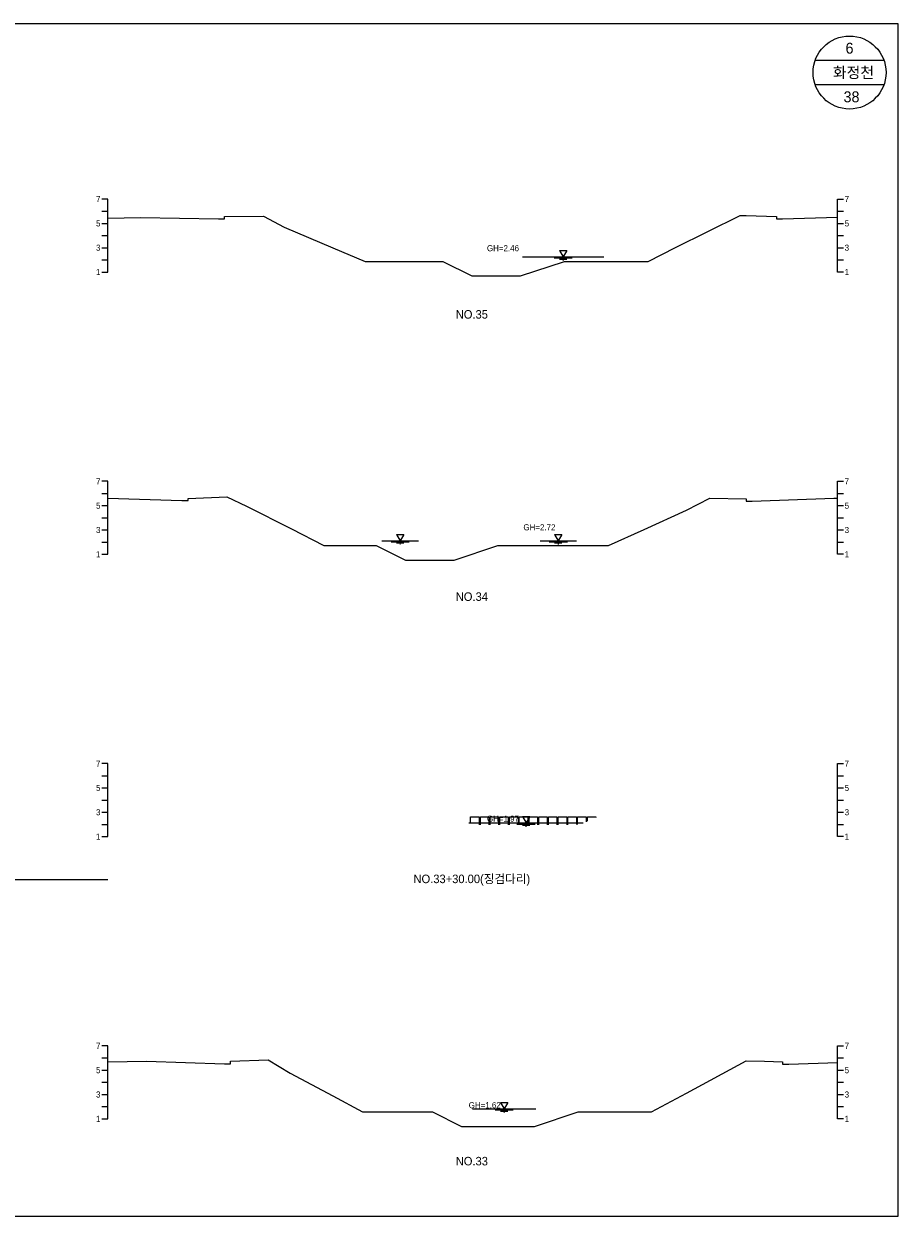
# Model space of a CAD drawing. Header units: metres. Extents: x 14522 to 15395, y -153 to 498.
# Tile 4 of 38: x 14738 to 14810, y -15 to 83. Entities that reach past the tile are written whole.
import ezdxf
from ezdxf.enums import TextEntityAlignment as Align

# ---------------------------------------------------------------- set-up
doc = ezdxf.new("R2010")
doc.units = ezdxf.units.M
for name, color, linetype in [('BOX', 5, 'CONTINUOUS'), ('DT2', 7, 'CONTINUOUS'), ('기본계획용', 33, 'CONTINUOUS')]:
    doc.layers.add(name, color=color, linetype=linetype)
for name, color, linetype, lineweight in [('DT1', 3, 'CONTINUOUS', 0), ('LT1', 4, 'CONTINUOUS', 0), ('ST1', 7, 'CONTINUOUS', 0)]:
    doc.layers.add(name, color=color, linetype=linetype, lineweight=lineweight)
doc.styles.get("Standard").update_dxf_attribs({"font": 'Gulim.ttf'})

# ---------------------------------------------------------------- blocks, each defined once
blk = doc.blocks.new('SWL')
at = {"layer": 'LT1'}
for p, q in [((-15, 0), (15, 0)), ((-3, 5.2), (3, 5.2)), ((-3, 5.2), (0, 0)), ((3, 5.2), (0, 0)), ((-7.5, -0.9), (7.5, -0.9)), ((-3, -1.8), (3, -1.8)), ((-0.38, -2.7), (0.38, -2.7))]:
    blk.add_line(p, q, dxfattribs=at)

msp = doc.modelspace()

# ---------------------------------------------------------------- linework, layer by layer
at = {"layer": 'BOX'}
for p, q in [((14808.828, 80), (14803.172, 80)), ((14808.828, 78), (14803.172, 78))]:
    msp.add_line(p, q, dxfattribs=at)
msp.add_lwpolyline([(14670, -15), (14810, -15), (14810, 83), (14670, 83)], close=True, dxfattribs=at)
msp.add_circle((14806, 79), 3, dxfattribs=at)
at = {"layer": 'DT1'}
for p, q in [((14779.1, 63.85), (14785.8, 63.85)), ((14768.4, 40.52), (14769.7, 40.52)), ((14781, 40.52), (14783.1, 40.52)), ((14774.7, 17.32), (14784.1, 17.32)), ((14775, -6.18), (14780.2, -6.18))]:
    msp.add_line(p, q, dxfattribs=at)
for points in [[(14774.842, 17.293), (14774.842, 17.82), (14775.542, 17.82), (14775.542, 17.17)], [(14775.642, 17.17), (14775.642, 17.82), (14776.342, 17.82), (14776.342, 17.17)], [(14776.442, 17.17), (14776.442, 17.82), (14777.142, 17.82), (14777.142, 17.17)], [(14777.242, 17.17), (14777.242, 17.82), (14777.942, 17.82), (14777.942, 17.17)], [(14778.042, 17.17), (14778.042, 17.82), (14778.742, 17.82), (14778.742, 17.17)], [(14778.842, 17.17), (14778.842, 17.82), (14779.542, 17.82), (14779.542, 17.17)], [(14779.642, 17.17), (14779.642, 17.82), (14780.342, 17.82), (14780.342, 17.17)], [(14780.442, 17.17), (14780.442, 17.82), (14781.142, 17.82), (14781.142, 17.17)], [(14781.242, 17.17), (14781.242, 17.82), (14781.942, 17.82), (14781.942, 17.17)], [(14782.042, 17.17), (14782.042, 17.82), (14782.742, 17.82), (14782.742, 17.17)], [(14782.842, 17.17), (14782.842, 17.82), (14783.542, 17.82), (14783.542, 17.18)], [(14783.642, 17.205), (14783.642, 17.82), (14784.342, 17.82), (14784.342, 17.424)], [(14784.442, 17.468), (14784.442, 17.82), (14785.142, 17.82), (14785.142, 17.77)]]:
    msp.add_lwpolyline(points, dxfattribs=at)
at = {"layer": 'ST1'}
for p, q in [((14745, 68.6), (14744.5, 68.6)), ((14745, 62.6), (14745, 68.6)), ((14805, 62.6), (14805, 68.6)), ((14805, 68.6), (14805.5, 68.6)), ((14744.5, 67.6), (14745, 67.6)), ((14805, 67.6), (14805.5, 67.6)), ((14744.5, 66.6), (14745, 66.6)), ((14805, 66.6), (14805.5, 66.6)), ((14744.5, 65.6), (14745, 65.6)), ((14805, 65.6), (14805.5, 65.6)), ((14744.5, 64.6), (14745, 64.6)), ((14805, 64.6), (14805.5, 64.6)), ((14744.5, 63.6), (14745, 63.6)), ((14805, 63.6), (14805.5, 63.6)), ((14744.5, 62.6), (14745, 62.6)), ((14805.5, 62.6), (14805, 62.6)), ((14745, 45.4), (14744.5, 45.4)), ((14745, 39.4), (14745, 45.4)), ((14805, 39.4), (14805, 45.4)), ((14805, 45.4), (14805.5, 45.4)), ((14744.5, 44.4), (14745, 44.4)), ((14805, 44.4), (14805.5, 44.4)), ((14744.5, 43.4), (14745, 43.4)), ((14805, 43.4), (14805.5, 43.4)), ((14744.5, 42.4), (14745, 42.4)), ((14805, 42.4), (14805.5, 42.4)), ((14744.5, 41.4), (14745, 41.4)), ((14805, 41.4), (14805.5, 41.4)), ((14744.5, 40.4), (14745, 40.4)), ((14805, 40.4), (14805.5, 40.4)), ((14744.5, 39.4), (14745, 39.4)), ((14805.5, 39.4), (14805, 39.4)), ((14745, 22.2), (14744.5, 22.2)), ((14745, 16.2), (14745, 22.2)), ((14805, 16.2), (14805, 22.2)), ((14805, 22.2), (14805.5, 22.2)), ((14744.5, 21.2), (14745, 21.2)), ((14805, 21.2), (14805.5, 21.2)), ((14744.5, 20.2), (14745, 20.2)), ((14805, 20.2), (14805.5, 20.2)), ((14744.5, 19.2), (14745, 19.2)), ((14805, 19.2), (14805.5, 19.2)), ((14744.5, 18.2), (14745, 18.2)), ((14805, 18.2), (14805.5, 18.2)), ((14744.5, 17.2), (14745, 17.2)), ((14805, 17.2), (14805.5, 17.2)), ((14744.5, 16.2), (14745, 16.2)), ((14805.5, 16.2), (14805, 16.2)), ((14745, -1), (14744.5, -1)), ((14745, -7), (14745, -1)), ((14805, -7), (14805, -1)), ((14805, -1), (14805.5, -1)), ((14744.5, -2), (14745, -2)), ((14805, -2), (14805.5, -2)), ((14744.5, -3), (14745, -3)), ((14805, -3), (14805.5, -3)), ((14744.5, -4), (14745, -4)), ((14805, -4), (14805.5, -4)), ((14744.5, -5), (14745, -5)), ((14805, -5), (14805.5, -5)), ((14744.5, -6), (14745, -6)), ((14805, -6), (14805.5, -6)), ((14744.5, -7), (14745, -7)), ((14805.5, -7), (14805, -7))]:
    msp.add_line(p, q, dxfattribs=at)
at = {"layer": '기본계획용'}
for points in [[(14745, 67.033), (14747.7, 67.09), (14754.1, 66.96), (14754.6, 66.96), (14754.6, 67.16), (14757.8, 67.19), (14759.5, 66.29), (14763.5, 64.6), (14766.158, 63.477), (14772.548, 63.477), (14774.948, 62.277), (14778.948, 62.277), (14782.548, 63.477), (14789.434, 63.477), (14791.7, 64.61), (14797, 67.26), (14797.5, 67.26), (14800, 67.16), (14800, 66.96), (14800.5, 66.96), (14805, 67.121)], [(14766.158, 63.477), (14772.548, 63.477), (14774.948, 62.277), (14778.948, 62.277), (14782.548, 63.477), (14789.228, 63.477)], [(14745, 44.011), (14751.1, 43.83), (14751.6, 43.83), (14751.6, 43.98), (14754.8, 44.11), (14756.4, 43.35), (14760.1, 41.48), (14762.783, 40.124), (14767.074, 40.124), (14769.474, 38.924), (14773.474, 38.924), (14777.074, 40.124), (14786.185, 40.124), (14789.1, 41.44), (14792.6, 43.02), (14794.5, 44.02), (14797.5, 43.97), (14797.5, 43.77), (14798, 43.77), (14804.7, 44.02), (14805, 44.013)], [(14762.783, 40.124), (14767.074, 40.124), (14769.474, 38.924), (14773.474, 38.924), (14777.074, 40.124), (14786.185, 40.124)], [(14745, 12.635), (14666.198, 12.635)], [(14745, -2.303), (14748.2, -2.27), (14754.6, -2.47), (14755.1, -2.47), (14755.1, -2.27), (14758.2, -2.15), (14760, -3.25), (14763.5, -5.12), (14765.948, -6.428), (14771.697, -6.428), (14774.097, -7.628), (14780.097, -7.628), (14783.697, -6.428), (14789.727, -6.428), (14792.6, -4.88), (14797.5, -2.24), (14799, -2.26), (14800.5, -2.31), (14800.5, -2.51), (14801, -2.51), (14805, -2.361)], [(14765.948, -6.428), (14771.697, -6.428), (14774.097, -7.628), (14780.097, -7.628), (14783.697, -6.428), (14789.727, -6.428)]]:
    msp.add_lwpolyline(points, dxfattribs=at)

# ---------------------------------------------------------------- block references
at = {"layer": 'DT1', "xscale": 0.1, "yscale": 0.1, "zscale": 0.1}
for p in [(14782.45, 63.85), (14769.05, 40.52), (14782.05, 40.52), (14779.4, 17.32), (14777.6, -6.18)]:
    msp.add_blockref('SWL', p, dxfattribs=at)

# ---------------------------------------------------------------- texts
at = {"layer": 'DT1'}
for s, p in [('7', (14744.4, 68.6)), ('5', (14744.4, 66.6)), ('3', (14744.4, 64.6)), ('1', (14744.4, 62.6)), ('7', (14744.4, 45.4)), ('5', (14744.4, 43.4)), ('3', (14744.4, 41.4)), ('1', (14744.4, 39.4)), ('7', (14744.4, 22.2)), ('5', (14744.4, 20.2)), ('3', (14744.4, 18.2)), ('1', (14744.4, 16.2)), ('7', (14744.4, -1)), ('5', (14744.4, -3)), ('3', (14744.4, -5)), ('1', (14744.4, -7))]:
    msp.add_text(s, height=0.5, dxfattribs=at).set_placement(p, align=Align.MIDDLE_RIGHT)
for s, p in [('7', (14805.6, 68.6)), ('5', (14805.6, 66.6)), ('3', (14805.6, 64.6)), ('1', (14805.6, 62.6)), ('7', (14805.6, 45.4)), ('5', (14805.6, 43.4)), ('3', (14805.6, 41.4)), ('1', (14805.6, 39.4)), ('7', (14805.6, 22.2)), ('5', (14805.6, 20.2)), ('3', (14805.6, 18.2)), ('1', (14805.6, 16.2)), ('7', (14805.6, -1)), ('5', (14805.6, -3)), ('3', (14805.6, -5)), ('1', (14805.6, -7))]:
    msp.add_text(s, height=0.5, dxfattribs=at).set_placement(p, align=Align.MIDDLE_LEFT)
for s, p in [('GH=2.46', (14777.5, 64.56)), ('GH=2.46', (14777.5, 64.56)), ('GH=2.72', (14780.5, 41.62)), ('GH=2.72', (14780.5, 41.62)), ('GH=1.97', (14777.5, 17.67)), ('GH=1.97', (14777.5, 17.67)), ('GH=1.62', (14776, -5.88)), ('GH=1.62', (14776, -5.88))]:
    msp.add_text(s, height=0.5, dxfattribs=at).set_placement(p, align=Align.MIDDLE_CENTER)
at = {"layer": 'DT2'}
for s, height, p in [(' 6 ', 0.9, (14806, 81)), ('  화정천', 0.9, (14806, 79)), (' 38', 0.9, (14806, 77)), ('NO.35', 0.7, (14774.941, 59.122)), ('NO.34', 0.7, (14774.941, 35.922)), ('NO.33+30.00(징검다리)', 0.7, (14774.941, 12.722)), ('NO.33', 0.7, (14774.941, -10.478))]:
    msp.add_text(s, height=height, dxfattribs=at).set_placement(p, align=Align.MIDDLE_CENTER)

doc.saveas('drawing.dxf')
